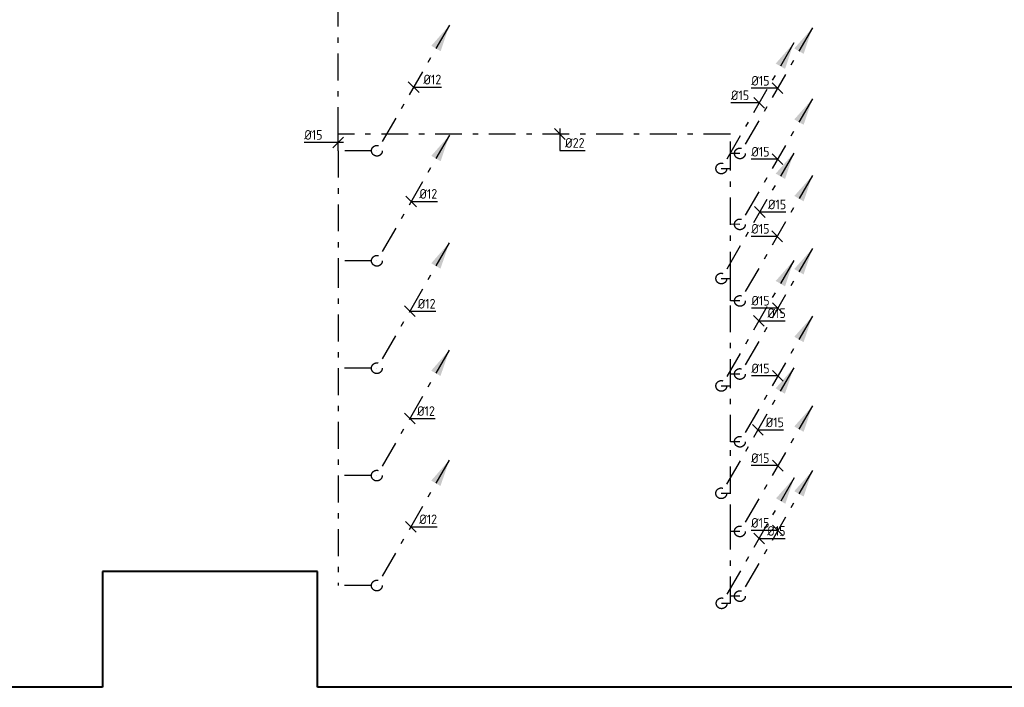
# Model space of a CAD drawing. Header units: millimetres. Extents: x -110 to 115249113, y -20 to 551969128.
# Tile 6 of 17: x 115163160 to 115172328, y 551912109 to 551918327. Entities that reach past the tile are written whole.
import ezdxf

# ---------------------------------------------------------------- set-up
doc = ezdxf.new("R2010")
doc.units = ezdxf.units.MM
doc.header["$LTSCALE"] = 50
doc.linetypes.add('2322109', pattern=[10, 5, -2, 1, -2])
doc.linetypes.add('2322109_a', pattern=[10, 5, -2, 1, -2])
doc.layers.get('0').update_dxf_attribs({"lineweight": 5})
doc.layers.add('BK Plattegrond Dak', color=253, linetype='Continuous', lineweight=40)
doc.layers.add('WL531---', color=5, linetype='2322109')
doc.layers.add('WM531---', color=1, linetype='Continuous')
doc.styles.add('DVD_VBC_Arial', font='arial.ttf')
doc.styles.add('STABICAD-018', font='ISOCP.SHX', dxfattribs={"height": 90})

# ---------------------------------------------------------------- blocks, each defined once
blk = doc.blocks.new('*U411')
at = {"linetype": '2322109'}
blk.add_hatch(color=2, dxfattribs=at).paths.add_polyline_path([(675, 1169.1), (593.3, 927.6), (506.7, 977.6)], flags=0)
at = {"color": 2, "linetype": '2322109_a'}
blk.add_line((675, 1169.1, 3000), (25, 43.3, 3000), dxfattribs=at)
at = {"color": 0, "linetype": '2322109'}
blk.add_line((0, 0), (0, 0, 3000), dxfattribs=at)
at = {"color": 2, "linetype": '2322109'}
blk.add_circle((0, 0, 3000), 50, dxfattribs=at)
at = {"color": 2}
for tag, p, style in [('CODE', (0, 100), 'STABICAD-018'), ('SECTIONCODE', (1499.5, 150), 'DVD_VBC_Arial'), ('POSITIONCODE', (1499.5, 150), 'DVD_VBC_Arial'), ('FLOORCODE', (0, 0), 'STABICAD-018')]:
    blk.add_attdef(tag, p, '', height=1.2, dxfattribs=dict(at, style=style))
blk = doc.blocks.new('*U413')
at = {"linetype": '2322109'}
blk.add_hatch(color=2, dxfattribs=at).paths.add_polyline_path([(675, 1169.1), (593.3, 927.6), (506.7, 977.6)], flags=0)
at = {"color": 2, "linetype": '2322109_a'}
blk.add_line((675, 1169.1, 3000), (25, 43.3, 3000), dxfattribs=at)
at = {"color": 0, "linetype": '2322109'}
blk.add_line((0, 0), (0, 0, 3000), dxfattribs=at)
at = {"color": 2, "linetype": '2322109'}
blk.add_circle((0, 0, 3000), 50, dxfattribs=at)
at = {"color": 2}
for tag, p, style in [('CODE', (0, 100), 'STABICAD-018'), ('SECTIONCODE', (1499.5, 150), 'DVD_VBC_Arial'), ('POSITIONCODE', (1499.5, 150), 'DVD_VBC_Arial'), ('FLOORCODE', (0, 0, -50), 'STABICAD-018')]:
    blk.add_attdef(tag, p, '', height=1.2, dxfattribs=dict(at, style=style))
blk = doc.blocks.new('*U407')
at = {"linetype": '2322109'}
blk.add_hatch(color=2, dxfattribs=at).paths.add_polyline_path([(675, 1169.1), (593.3, 927.6), (506.7, 977.6)], flags=0)
at = {"color": 2, "linetype": '2322109_a'}
blk.add_line((675, 1169.1, 3000), (25, 43.3, 3000), dxfattribs=at)
at = {"color": 0, "linetype": '2322109'}
blk.add_line((0, 0), (0, 0, 3000), dxfattribs=at)
at = {"color": 2, "linetype": '2322109'}
blk.add_circle((0, 0, 3000), 50, dxfattribs=at)
at = {"color": 2}
for tag, p, style in [('CODE', (0, 100), 'STABICAD-018'), ('SECTIONCODE', (1499.5, 150), 'DVD_VBC_Arial'), ('POSITIONCODE', (1499.5, 150), 'DVD_VBC_Arial'), ('FLOORCODE', (0, 0, -50), 'STABICAD-018')]:
    blk.add_attdef(tag, p, '', height=1.2, dxfattribs=dict(at, style=style))
blk = doc.blocks.new('*U414')
at = {"linetype": '2322109'}
blk.add_hatch(color=2, dxfattribs=at).paths.add_polyline_path([(675, 1169.1), (593.3, 927.6), (506.7, 977.6)], flags=0)
at = {"color": 2, "linetype": '2322109_a'}
blk.add_line((675, 1169.1, 3000), (25, 43.3, 3000), dxfattribs=at)
at = {"color": 0, "linetype": '2322109'}
blk.add_line((0, 0), (0, 0, 3000), dxfattribs=at)
at = {"color": 2, "linetype": '2322109'}
blk.add_circle((0, 0, 3000), 50, dxfattribs=at)
at = {"color": 2}
for tag, p, style in [('CODE', (0, 100), 'STABICAD-018'), ('SECTIONCODE', (1499.5, 150), 'DVD_VBC_Arial'), ('POSITIONCODE', (1499.5, 150), 'DVD_VBC_Arial'), ('FLOORCODE', (0, 0), 'STABICAD-018')]:
    blk.add_attdef(tag, p, '', height=1.2, dxfattribs=dict(at, style=style))
blk = doc.blocks.new('*U415')
at = {"linetype": '2322109'}
blk.add_hatch(color=2, dxfattribs=at).paths.add_polyline_path([(675, 1169.1), (593.3, 927.6), (506.7, 977.6)], flags=0)
at = {"color": 2, "linetype": '2322109_a'}
blk.add_line((675, 1169.1, 3000), (25, 43.3, 3000), dxfattribs=at)
at = {"color": 0, "linetype": '2322109'}
blk.add_line((0, 0), (0, 0, 3000), dxfattribs=at)
at = {"color": 2, "linetype": '2322109'}
blk.add_circle((0, 0, 3000), 50, dxfattribs=at)
at = {"color": 2}
for tag, p, style in [('CODE', (0, 100), 'STABICAD-018'), ('SECTIONCODE', (1499.5, 150), 'DVD_VBC_Arial'), ('POSITIONCODE', (1499.5, 150), 'DVD_VBC_Arial'), ('FLOORCODE', (0, 0, -50), 'STABICAD-018')]:
    blk.add_attdef(tag, p, '', height=1.2, dxfattribs=dict(at, style=style))
blk = doc.blocks.new('*U412')
at = {"linetype": '2322109'}
blk.add_hatch(color=2, dxfattribs=at).paths.add_polyline_path([(675, 1169.1), (593.3, 927.6), (506.7, 977.6)], flags=0)
at = {"color": 2, "linetype": '2322109_a'}
blk.add_line((675, 1169.1, 3000), (25, 43.3, 3000), dxfattribs=at)
at = {"color": 0, "linetype": '2322109'}
blk.add_line((0, 0), (0, 0, 3000), dxfattribs=at)
at = {"color": 2, "linetype": '2322109'}
blk.add_circle((0, 0, 3000), 50, dxfattribs=at)
at = {"color": 2}
for tag, p, style in [('CODE', (0, 100), 'STABICAD-018'), ('SECTIONCODE', (1499.5, 150), 'DVD_VBC_Arial'), ('POSITIONCODE', (1499.5, 150), 'DVD_VBC_Arial'), ('FLOORCODE', (0, 0, -50), 'STABICAD-018')]:
    blk.add_attdef(tag, p, '', height=1.2, dxfattribs=dict(at, style=style))
blk = doc.blocks.new('*U406')
at = {"linetype": '2322109'}
blk.add_hatch(color=2, dxfattribs=at).paths.add_polyline_path([(675, 1169.1), (593.3, 927.6), (506.7, 977.6)], flags=0)
at = {"color": 2, "linetype": '2322109_a'}
blk.add_line((675, 1169.1, 3000), (25, 43.3, 3000), dxfattribs=at)
at = {"color": 0, "linetype": '2322109'}
blk.add_line((0, 0), (0, 0, 3000), dxfattribs=at)
at = {"color": 2, "linetype": '2322109'}
blk.add_circle((0, 0, 3000), 50, dxfattribs=at)
at = {"color": 2}
for tag, p, style in [('CODE', (0, 100), 'STABICAD-018'), ('SECTIONCODE', (1499.5, 150), 'DVD_VBC_Arial'), ('POSITIONCODE', (1499.5, 150), 'DVD_VBC_Arial'), ('FLOORCODE', (0, 0, -50), 'STABICAD-018')]:
    blk.add_attdef(tag, p, '', height=1.2, dxfattribs=dict(at, style=style))
blk = doc.blocks.new('*U405')
at = {"linetype": '2322109'}
blk.add_hatch(color=2, dxfattribs=at).paths.add_polyline_path([(675, 1169.1), (593.3, 927.6), (506.7, 977.6)], flags=0)
at = {"color": 2, "linetype": '2322109_a'}
blk.add_line((675, 1169.1, 3000), (25, 43.3, 3000), dxfattribs=at)
at = {"color": 0, "linetype": '2322109'}
blk.add_line((0, 0), (0, 0, 3000), dxfattribs=at)
at = {"color": 2, "linetype": '2322109'}
blk.add_circle((0, 0, 3000), 50, dxfattribs=at)
at = {"color": 2}
for tag, p, style in [('CODE', (0, 100), 'STABICAD-018'), ('SECTIONCODE', (1499.5, 150), 'DVD_VBC_Arial'), ('POSITIONCODE', (1499.5, 150), 'DVD_VBC_Arial'), ('FLOORCODE', (0, 0, -50), 'STABICAD-018')]:
    blk.add_attdef(tag, p, '', height=1.2, dxfattribs=dict(at, style=style))
blk = doc.blocks.new('*U397')
at = {"linetype": '2322109'}
blk.add_hatch(color=2, dxfattribs=at).paths.add_polyline_path([(675, 1169.1), (593.3, 927.6), (506.7, 977.6)], flags=0)
at = {"color": 2, "linetype": '2322109_a'}
blk.add_line((675, 1169.1, 3000), (25, 43.3, 3000), dxfattribs=at)
at = {"color": 0, "linetype": '2322109'}
blk.add_line((0, 0), (0, 0, 3000), dxfattribs=at)
at = {"color": 2, "linetype": '2322109'}
blk.add_circle((0, 0, 3000), 50, dxfattribs=at)
at = {"color": 2}
for tag, p, style in [('CODE', (0, 100), 'STABICAD-018'), ('SECTIONCODE', (1499.5, 150), 'DVD_VBC_Arial'), ('POSITIONCODE', (1499.5, 150), 'DVD_VBC_Arial'), ('FLOORCODE', (0, 0, -50), 'STABICAD-018')]:
    blk.add_attdef(tag, p, '', height=1.2, dxfattribs=dict(at, style=style))
blk = doc.blocks.new('*U398')
at = {"linetype": '2322109'}
blk.add_hatch(color=2, dxfattribs=at).paths.add_polyline_path([(675, 1169.1), (593.3, 927.6), (506.7, 977.6)], flags=0)
at = {"color": 2, "linetype": '2322109_a'}
blk.add_line((675, 1169.1, 3000), (25, 43.3, 3000), dxfattribs=at)
at = {"color": 0, "linetype": '2322109'}
blk.add_line((0, 0), (0, 0, 3000), dxfattribs=at)
at = {"color": 2, "linetype": '2322109'}
blk.add_circle((0, 0, 3000), 50, dxfattribs=at)
at = {"color": 2}
for tag, p, style in [('CODE', (0, 100), 'STABICAD-018'), ('SECTIONCODE', (1499.5, 150), 'DVD_VBC_Arial'), ('POSITIONCODE', (1499.5, 150), 'DVD_VBC_Arial'), ('FLOORCODE', (0, 0, -50), 'STABICAD-018')]:
    blk.add_attdef(tag, p, '', height=1.2, dxfattribs=dict(at, style=style))
blk = doc.blocks.new('*U394')
at = {"linetype": '2322109'}
blk.add_hatch(color=2, dxfattribs=at).paths.add_polyline_path([(675, 1169.1), (593.3, 927.6), (506.7, 977.6)], flags=0)
at = {"color": 2, "linetype": '2322109_a'}
blk.add_line((675, 1169.1, 3000), (25, 43.3, 3000), dxfattribs=at)
at = {"color": 0, "linetype": '2322109'}
blk.add_line((0, 0), (0, 0, 3000), dxfattribs=at)
at = {"color": 2, "linetype": '2322109'}
blk.add_circle((0, 0, 3000), 50, dxfattribs=at)
at = {"color": 2}
for tag, p, style in [('CODE', (0, 100), 'STABICAD-018'), ('SECTIONCODE', (1499.5, 150), 'DVD_VBC_Arial'), ('POSITIONCODE', (1499.5, 150), 'DVD_VBC_Arial'), ('FLOORCODE', (0, 0, -50), 'STABICAD-018')]:
    blk.add_attdef(tag, p, '', height=1.2, dxfattribs=dict(at, style=style))
blk = doc.blocks.new('*U409')
at = {"linetype": '2322109'}
blk.add_hatch(color=2, dxfattribs=at).paths.add_polyline_path([(675, 1169.1), (593.3, 927.6), (506.7, 977.6)], flags=0)
at = {"color": 2, "linetype": '2322109_a'}
blk.add_line((675, 1169.1, 3000), (25, 43.3, 3000), dxfattribs=at)
at = {"color": 0, "linetype": '2322109'}
blk.add_line((0, 0), (0, 0, 3000), dxfattribs=at)
at = {"color": 2, "linetype": '2322109'}
blk.add_circle((0, 0, 3000), 50, dxfattribs=at)
at = {"color": 2}
for tag, p, style in [('CODE', (0, 100), 'STABICAD-018'), ('SECTIONCODE', (1499.5, 150), 'DVD_VBC_Arial'), ('POSITIONCODE', (1499.5, 150), 'DVD_VBC_Arial'), ('FLOORCODE', (0, 0, -50), 'STABICAD-018')]:
    blk.add_attdef(tag, p, '', height=1.2, dxfattribs=dict(at, style=style))
blk = doc.blocks.new('*U408')
at = {"linetype": '2322109'}
blk.add_hatch(color=2, dxfattribs=at).paths.add_polyline_path([(675, 1169.1), (593.3, 927.6), (506.7, 977.6)], flags=0)
at = {"color": 2, "linetype": '2322109_a'}
blk.add_line((675, 1169.1, 3000), (25, 43.3, 3000), dxfattribs=at)
at = {"color": 0, "linetype": '2322109'}
blk.add_line((0, 0), (0, 0, 3000), dxfattribs=at)
at = {"color": 2, "linetype": '2322109'}
blk.add_circle((0, 0, 3000), 50, dxfattribs=at)
at = {"color": 2}
for tag, p, style in [('CODE', (0, 100), 'STABICAD-018'), ('SECTIONCODE', (1499.5, 150), 'DVD_VBC_Arial'), ('POSITIONCODE', (1499.5, 150), 'DVD_VBC_Arial'), ('FLOORCODE', (0, 0, -50), 'STABICAD-018')]:
    blk.add_attdef(tag, p, '', height=1.2, dxfattribs=dict(at, style=style))
blk = doc.blocks.new('*U410')
at = {"linetype": '2322109'}
blk.add_hatch(color=2, dxfattribs=at).paths.add_polyline_path([(675, 1169.1), (593.3, 927.6), (506.7, 977.6)], flags=0)
at = {"color": 2, "linetype": '2322109_a'}
blk.add_line((675, 1169.1, 3000), (25, 43.3, 3000), dxfattribs=at)
at = {"color": 0, "linetype": '2322109'}
blk.add_line((0, 0), (0, 0, 3000), dxfattribs=at)
at = {"color": 2, "linetype": '2322109'}
blk.add_circle((0, 0, 3000), 50, dxfattribs=at)
at = {"color": 2}
for tag, p, style in [('CODE', (0, 100), 'STABICAD-018'), ('SECTIONCODE', (1499.5, 150), 'DVD_VBC_Arial'), ('POSITIONCODE', (1499.5, 150), 'DVD_VBC_Arial'), ('FLOORCODE', (0, 0, -50), 'STABICAD-018')]:
    blk.add_attdef(tag, p, '', height=1.2, dxfattribs=dict(at, style=style))
blk = doc.blocks.new('*U426')
at = {"color": 0, "linetype": 'Continuous'}
for p, q in [((50, -50), (-50, 50)), ((0, 0), (40.9, 0)), ((40.9, 0), (258.3, 0))]:
    blk.add_line(p, q, dxfattribs=at)
at = {"color": 0, "linetype": 'Continuous', "style": 'STABICAD-018'}
blk.add_text('%%c12', height=90, dxfattribs=at).set_placement((90.9, 25))
at = {"color": 2, "style": 'DVD_VBC_Arial'}
blk.add_attdef('CODE', (0, 0), '', height=1.2, dxfattribs=at)
blk = doc.blocks.new('*U427')
at = {"color": 0, "linetype": 'Continuous'}
for p, q in [((50, -50), (-50, 50)), ((0, 0), (26.4, 0)), ((26.4, 0), (243.8, 0))]:
    blk.add_line(p, q, dxfattribs=at)
at = {"color": 0, "linetype": 'Continuous', "style": 'STABICAD-018'}
blk.add_text('%%c12', height=90, dxfattribs=at).set_placement((76.4, 25))
at = {"color": 2, "style": 'DVD_VBC_Arial'}
blk.add_attdef('CODE', (0, 0), '', height=1.2, dxfattribs=at)
blk = doc.blocks.new('*U400')
at = {"color": 0, "linetype": 'Continuous'}
for p, q in [((50, -50), (-50, 50)), ((0, 0), (24.5, 0)), ((24.5, 0), (241.9, 0))]:
    blk.add_line(p, q, dxfattribs=at)
at = {"color": 0, "linetype": 'Continuous', "style": 'STABICAD-018'}
blk.add_text('%%c12', height=90, dxfattribs=at).set_placement((74.5, 25))
at = {"color": 2, "style": 'DVD_VBC_Arial'}
blk.add_attdef('CODE', (0, 0), '', height=1.2, dxfattribs=at)
blk = doc.blocks.new('*U399')
at = {"color": 0, "linetype": 'Continuous'}
for p, q in [((50, -50), (-50, 50)), ((0, 0), (18.4, 0)), ((18.4, 0), (235.8, 0))]:
    blk.add_line(p, q, dxfattribs=at)
at = {"color": 0, "linetype": 'Continuous', "style": 'STABICAD-018'}
blk.add_text('%%c12', height=90, dxfattribs=at).set_placement((68.4, 25))
at = {"color": 2, "style": 'DVD_VBC_Arial'}
blk.add_attdef('CODE', (0, 0), '', height=1.2, dxfattribs=at)
blk = doc.blocks.new('*U403')
at = {"color": 0, "linetype": 'Continuous'}
for p, q in [((50, -50), (-50, 50)), ((0, 0), (29.6, 0)), ((29.6, 0), (247, 0))]:
    blk.add_line(p, q, dxfattribs=at)
at = {"color": 0, "linetype": 'Continuous', "style": 'STABICAD-018'}
blk.add_text('%%c12', height=90, dxfattribs=at).set_placement((79.6, 25))
at = {"color": 2, "style": 'DVD_VBC_Arial'}
blk.add_attdef('CODE', (0, 0), '', height=1.2, dxfattribs=at)
blk = doc.blocks.new('*U443')
at = {"color": 0, "linetype": 'Continuous'}
for p, q in [((-99.7, 0), (-315.4, 0)), ((50, 0), (-99.7, 0)), ((-50, -50), (50, 50))]:
    blk.add_line(p, q, dxfattribs=at)
at = {"color": 0, "linetype": 'Continuous', "style": 'STABICAD-018'}
blk.add_text('%%c15', height=90, dxfattribs=at).set_placement((-315.4, 25))
at = {"color": 2, "style": 'DVD_VBC_Arial'}
blk.add_attdef('CODE', (0, 0), '', height=1.2, dxfattribs=at)
blk = doc.blocks.new('*U442')
at = {"color": 0, "linetype": 'Continuous'}
for p, q in [((50, -50), (-50, 50)), ((0, 50), (0, -152.9)), ((0, -152.9), (235.4, -152.9))]:
    blk.add_line(p, q, dxfattribs=at)
at = {"color": 0, "linetype": 'Continuous', "style": 'STABICAD-018'}
blk.add_text('%%c22', height=90, dxfattribs=at).set_placement((50, -127.9))
at = {"color": 2, "style": 'DVD_VBC_Arial'}
blk.add_attdef('CODE', (0, 0), '', height=1.2, dxfattribs=at)
blk = doc.blocks.new('*U428')
at = {"color": 0, "linetype": 'Continuous'}
for p, q in [((-47.7, 0), (-263.4, 0)), ((-50, 50), (50, -50)), ((0, 0), (-47.7, 0))]:
    blk.add_line(p, q, dxfattribs=at)
at = {"color": 0, "linetype": 'Continuous', "style": 'STABICAD-018'}
blk.add_text('%%c15', height=90, dxfattribs=at).set_placement((-263.4, 25))
at = {"color": 2, "style": 'DVD_VBC_Arial'}
blk.add_attdef('CODE', (0, 0), '', height=1.2, dxfattribs=at)
blk = doc.blocks.new('*U416')
at = {"color": 0, "linetype": 'Continuous'}
for p, q in [((-28.4, 0), (-244.1, 0)), ((-50, 50), (50, -50)), ((0, 0), (-28.4, 0))]:
    blk.add_line(p, q, dxfattribs=at)
at = {"color": 0, "linetype": 'Continuous', "style": 'STABICAD-018'}
blk.add_text('%%c15', height=90, dxfattribs=at).set_placement((-244.1, 25))
at = {"color": 2, "style": 'DVD_VBC_Arial'}
blk.add_attdef('CODE', (0, 0), '', height=1.2, dxfattribs=at)
blk = doc.blocks.new('*U417')
at = {"color": 0, "linetype": 'Continuous'}
for p, q in [((50, -50), (-50, 50)), ((0, 0), (26.6, 0)), ((26.6, 0), (242.3, 0))]:
    blk.add_line(p, q, dxfattribs=at)
at = {"color": 0, "linetype": 'Continuous', "style": 'STABICAD-018'}
blk.add_text('%%c15', height=90, dxfattribs=at).set_placement((76.6, 25))
at = {"color": 2, "style": 'DVD_VBC_Arial'}
blk.add_attdef('CODE', (0, 0), '', height=1.2, dxfattribs=at)
blk = doc.blocks.new('*U418')
at = {"color": 0, "linetype": 'Continuous'}
for p, q in [((-26.2, 0), (-242, 0)), ((-50, 50), (50, -50)), ((0, 0), (-26.2, 0))]:
    blk.add_line(p, q, dxfattribs=at)
at = {"color": 0, "linetype": 'Continuous', "style": 'STABICAD-018'}
blk.add_text('%%c15', height=90, dxfattribs=at).set_placement((-242, 25))
at = {"color": 2, "style": 'DVD_VBC_Arial'}
blk.add_attdef('CODE', (0, 0), '', height=1.2, dxfattribs=at)
blk = doc.blocks.new('*U419')
at = {"color": 0, "linetype": 'Continuous'}
for p, q in [((50, -50), (-50, 50)), ((0, 0), (29.7, 0)), ((29.7, 0), (245.4, 0))]:
    blk.add_line(p, q, dxfattribs=at)
at = {"color": 0, "linetype": 'Continuous', "style": 'STABICAD-018'}
blk.add_text('%%c15', height=90, dxfattribs=at).set_placement((79.7, 25))
at = {"color": 2, "style": 'DVD_VBC_Arial'}
blk.add_attdef('CODE', (0, 0), '', height=1.2, dxfattribs=at)
blk = doc.blocks.new('*U420')
at = {"color": 0, "linetype": 'Continuous'}
for p, q in [((-30.5, 0), (-246.2, 0)), ((-50, 50), (50, -50)), ((0, 0), (-30.5, 0))]:
    blk.add_line(p, q, dxfattribs=at)
at = {"color": 0, "linetype": 'Continuous', "style": 'STABICAD-018'}
blk.add_text('%%c15', height=90, dxfattribs=at).set_placement((-246.2, 25))
at = {"color": 2, "style": 'DVD_VBC_Arial'}
blk.add_attdef('CODE', (0, 0), '', height=1.2, dxfattribs=at)
blk = doc.blocks.new('*U421')
at = {"color": 0, "linetype": 'Continuous'}
for p, q in [((50, -50), (-50, 50)), ((0, 0), (23.3, 0)), ((23.3, 0), (239, 0))]:
    blk.add_line(p, q, dxfattribs=at)
at = {"color": 0, "linetype": 'Continuous', "style": 'STABICAD-018'}
blk.add_text('%%c15', height=90, dxfattribs=at).set_placement((73.3, 25))
at = {"color": 2, "style": 'DVD_VBC_Arial'}
blk.add_attdef('CODE', (0, 0), '', height=1.2, dxfattribs=at)
blk = doc.blocks.new('*U422')
at = {"color": 0, "linetype": 'Continuous'}
for p, q in [((-32.9, 0), (-248.6, 0)), ((-50, 50), (50, -50)), ((0, 0), (-32.9, 0))]:
    blk.add_line(p, q, dxfattribs=at)
at = {"color": 0, "linetype": 'Continuous', "style": 'STABICAD-018'}
blk.add_text('%%c15', height=90, dxfattribs=at).set_placement((-248.6, 25))
at = {"color": 2, "style": 'DVD_VBC_Arial'}
blk.add_attdef('CODE', (0, 0), '', height=1.2, dxfattribs=at)
blk = doc.blocks.new('*U423')
at = {"color": 0, "linetype": 'Continuous'}
for p, q in [((50, -50), (-50, 50)), ((0, 0), (26.4, 0)), ((26.4, 0), (242.1, 0))]:
    blk.add_line(p, q, dxfattribs=at)
at = {"color": 0, "linetype": 'Continuous', "style": 'STABICAD-018'}
blk.add_text('%%c15', height=90, dxfattribs=at).set_placement((76.4, 25))
at = {"color": 2, "style": 'DVD_VBC_Arial'}
blk.add_attdef('CODE', (0, 0), '', height=1.2, dxfattribs=at)

msp = doc.modelspace()

# ---------------------------------------------------------------- linework, layer by layer
at = {"layer": 'BK Plattegrond Dak'}
for p, q in [((115163932, 551913189), (115163932, 551912109)), ((115165932, 551913189), (115163932, 551913189)), ((115165932, 551912109), (115165932, 551913189)), ((115163932, 551912109), (115158933, 551912109)), ((115204358, 551912111), (115165932, 551912109))]:
    msp.add_line(p, q, dxfattribs=at)
at = {"layer": 'WL531---', "linetype": '2322109'}
for p, q in [((115166125.2, 551917262.4), (115166125.2, 551918429.1)), ((115169777.6, 551917262.4), (115166125.2, 551917262.4)), ((115166125.2, 551917106.6), (115166125.2, 551917262.4)), ((115169777.6, 551916941.4), (115169777.6, 551917262.4)), ((115166435.8, 551917106.6), (115166125.2, 551917106.6)), ((115166125.2, 551917106.6), (115166125.2, 551916081.1)), ((115169865.9, 551917081.8), (115169777.6, 551917082.2)), ((115169692.8, 551916941.4), (115169777.6, 551916941.4)), ((115169777.6, 551916421.3), (115169777.6, 551916941.4)), ((115169777.6, 551915916.4), (115169777.6, 551916421.3)), ((115169865.9, 551916420.9), (115169777.6, 551916421.3)), ((115166435.8, 551916081.5), (115166125.2, 551916081.1)), ((115166125.2, 551916081.1), (115166125.2, 551915081.6)), ((115169692.8, 551915916.4), (115169777.6, 551915916.4)), ((115169777.6, 551915708.1), (115169777.6, 551915916.4)), ((115169777.6, 551914916.4), (115169777.6, 551915708.1)), ((115169866.2, 551915707.8), (115169777.6, 551915708.1)), ((115166435, 551915081.6), (115166125.2, 551915081.6)), ((115166125.2, 551915081.6), (115166125.2, 551914081.1)), ((115169865.7, 551915027.2), (115169777.6, 551915027.2)), ((115169692.8, 551914916.4), (115169777.6, 551914916.4)), ((115169777.6, 551914396.3), (115169777.6, 551914916.4)), ((115169865.7, 551914396.3), (115169777.6, 551914396.3)), ((115169777.6, 551913916.4), (115169777.6, 551914396.3)), ((115166435, 551914081.5), (115166125.2, 551914081.1)), ((115166125.2, 551914081.1), (115166125.2, 551913056.1)), ((115169692.2, 551913916.1), (115169777.6, 551913916.4)), ((115169777.6, 551913560.9), (115169777.6, 551913916.4)), ((115169777.6, 551912891.4), (115169777.6, 551913560.9)), ((115169865.7, 551913560.9), (115169777.6, 551913560.9)), ((115166435, 551913056.1), (115166125.2, 551913056.1)), ((115169865.7, 551912958.2), (115169777.6, 551912958.2)), ((115169695.7, 551912891.4), (115169777.6, 551912891.4))]:
    msp.add_line(p, q, dxfattribs=at)

# ---------------------------------------------------------------- block references
for name, p in [('*U406', (115166485.8, 551917106.6)), ('*U410', (115169865.9, 551917081.8)), ('*U412', (115169692.8, 551916941.4)), ('*U410', (115169865.9, 551916420.9)), ('*U405', (115166485.8, 551916081.6)), ('*U415', (115169692.8, 551915916.4)), ('*U408', (115169866.2, 551915707.8)), ('*U397', (115166485, 551915080.9)), ('*U407', (115169865.7, 551915027.2)), ('*U414', (115169692.8, 551914916.4)), ('*U407', (115169865.7, 551914396.3)), ('*U398', (115166485, 551914081)), ('*U409', (115169692.2, 551913916.1)), ('*U413', (115169865.7, 551913560.9)), ('*U394', (115166485, 551913056.7)), ('*U413', (115169865.7, 551912958.2)), ('*U411', (115169695.7, 551912891.4))]:
    msp.add_blockref(name, p, dxfattribs=at)
at = {"layer": 'WM531---', "linetype": 'Continuous'}
for name, p in [('*U426', (115166828.3, 551917699.9)), ('*U416', (115170216.2, 551917688.4)), ('*U428', (115170045.8, 551917552.9)), ('*U443', (115166125.2, 551917184.2)), ('*U442', (115168188.6, 551917262.4)), ('*U416', (115170216.2, 551917027.5)), ('*U427', (115166805.1, 551916634.8)), ('*U417', (115170050.6, 551916536.2)), ('*U418', (115170213.5, 551916309.4)), ('*U400', (115166791.3, 551915611.5)), ('*U420', (115170219.5, 551915640)), ('*U419', (115170043.2, 551915523.4)), ('*U420', (115170219.5, 551915009.1)), ('*U399', (115166791.7, 551914612.2)), ('*U421', (115170033.2, 551914506.7)), ('*U422', (115170219.4, 551914173.5)), ('*U403', (115166800.7, 551913603.6)), ('*U422', (115170219.4, 551913570.7)), ('*U423', (115170044.4, 551913495.2))]:
    msp.add_blockref(name, p, dxfattribs=at)

doc.saveas('drawing.dxf')
